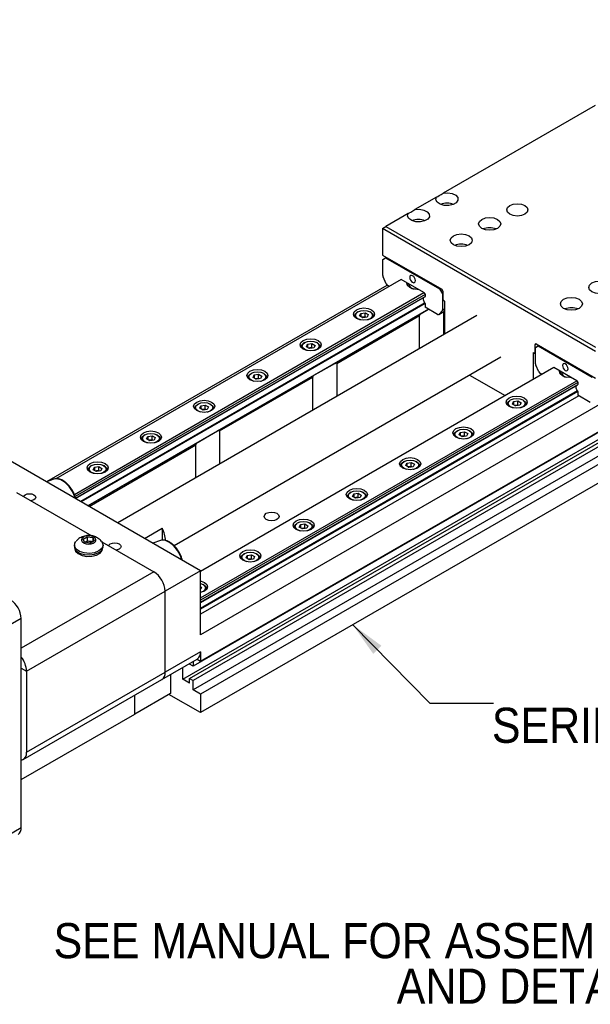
# Model space of a CAD drawing. Header units: millimetres. Extents: x 4 to 432, y 0 to 276.
# Tile 5 of 6: x 299 to 356, y 160 to 258. Entities that reach past the tile are written whole.
import ezdxf

# ---------------------------------------------------------------- set-up
doc = ezdxf.new("R2010")
doc.units = ezdxf.units.MM
doc.linetypes.add('SLD-Solid', pattern=[0])
doc.layers.add('TEXT', color=140, linetype='SLD-Solid', lineweight=25)
doc.styles.add('SLDTEXTSTYLE0', font='GOTHIC.TTF', dxfattribs={"width": 0.913})
doc.styles.get("Standard").update_dxf_attribs({"font": 'GOTHIC.TTF'})
doc.dimstyles.new('SLDDIMSTYLE6', dxfattribs={"dimtxt": 0.18, "dimasz": 3.5, "dimexe": 0, "dimexo": 0.0625, "dimgap": 0, "dimtad": 0, "dimtih": 1, "dimtoh": 1, "dimdec": 0, "dimrnd": 1e-09, "dimzin": 0, "dimdsep": 46, "dimtxsty": 'Standard', "dimsah": 1, "dimcen": 0.09, "dimadec": 0, "dimazin": 0, "dimtfac": 3.5, "dimtdec": 0, "dimtofl": 0, "dimtmove": 0, "dimatfit": 3, "dimfxl": 0, "dimfrac": 2, "dimtolj": 1, "dimtzin": 0, "dimarcsym": 0})

# ---------------------------------------------------------------- blocks, each defined once
blk = doc.blocks.new('SW_NOTE_0_4')
at = {"layer": 'TEXT', "color": 0, "char_height": 3.5, "attachment_point": 2, "style": 'SLDTEXTSTYLE0'}
for s, insert in [('LAHP-33', (20.096, 4.081)), ('SERIES ACTUATOR', (20.008, -0.445))]:
    blk.add_mtext(s, dxfattribs=dict(at, insert=insert))
blk = doc.blocks.new('SW_NOTE_0_5')
at = {"layer": 'TEXT', "color": 0, "char_height": 3.5, "attachment_point": 2, "style": 'SLDTEXTSTYLE0'}
for s, insert in [('SEE MANUAL FOR ASSEMBLY INSTRUCTIONS', (46.758, 4.471)), ('AND DETAILS', (47.319, -0.055))]:
    blk.add_mtext(s, dxfattribs=dict(at, insert=insert))

msp = doc.modelspace()

# ---------------------------------------------------------------- linework, layer by layer
for p, q in [((423.414, 257.595), (317.348, 196.364)), ((317.348, 193.711), (423.414, 254.941)), ((422.671, 254.451), (316.605, 193.221)), ((315.58, 191.924), (421.646, 253.155)), ((316.252, 191.996), (422.318, 253.226)), ((422.671, 253.022), (316.605, 191.792)), ((422.671, 252.104), (316.605, 190.873)), ((423.414, 251.675), (317.348, 190.444)), ((423.414, 249.838), (317.348, 188.607)), ((356.611, 249.035), (341.505, 240.314)), ((340.843, 239.932), (338.677, 238.681)), ((338.014, 238.299), (335.8, 237.02)), ((335.446, 236.816), (335.8, 237.02)), ((356.659, 224.57), (335.446, 236.816)), ((335.446, 236.816), (335.446, 234.163)), ((335.8, 237.02), (356.659, 224.978)), ((335.446, 234.163), (341.351, 230.754)), ((335.482, 233.734), (335.764, 233.897)), ((335.482, 232.123), (335.482, 233.734)), ((335.764, 233.897), (335.835, 233.938)), ((335.764, 233.897), (341.138, 230.795)), ((337.32, 231.734), (302.941, 211.887)), ((335.818, 231.301), (335.513, 231.99)), ((339.583, 230.427), (337.32, 231.734)), ((302.029, 211.605), (335.913, 231.166)), ((304.778, 210.335), (339.583, 230.427)), ((336.118, 231.039), (335.963, 231.129)), ((337.964, 231.144), (337.964, 231.089)), ((339.583, 230.427), (339.689, 230.244)), ((341.138, 230.795), (341.209, 230.836)), ((341.138, 230.795), (341.421, 230.305)), ((341.457, 230.57), (341.457, 229.672)), ((339.689, 230.244), (304.852, 210.133)), ((304.903, 209.954), (339.689, 230.035)), ((304.908, 209.932), (339.673, 230.001)), ((339.666, 229.415), (305.393, 209.63)), ((339.689, 230.244), (339.689, 230.035)), ((341.421, 230.305), (341.457, 230.325)), ((341.421, 230.305), (341.421, 228.694)), ((341.633, 229.57), (341.457, 229.672)), ((341.633, 229.57), (341.633, 226.278)), ((339.689, 229.351), (305.46, 209.591)), ((340.042, 228.774), (306.136, 209.2)), ((333.01, 228.511), (332.939, 228.47)), ((334.283, 228.47), (334.212, 228.511)), ((339.141, 228.253), (340.042, 228.774)), ((339.689, 229.351), (339.689, 228.978)), ((340.939, 228.256), (339.689, 228.978)), ((341.064, 228.244), (341.633, 228.572)), ((341.39, 228.597), (341.085, 228.26)), ((341.085, 228.26), (341.633, 228.577)), ((341.633, 228.737), (341.39, 228.597)), ((341.421, 228.694), (341.633, 228.817)), ((341.514, 228.503), (341.514, 226.209)), ((344.862, 228.142), (309.094, 207.493)), ((330.698, 223.379), (339.141, 228.253)), ((330.908, 223.378), (339.143, 228.132)), ((332.661, 228.082), (332.661, 228.028)), ((333.18, 228.097), (333.296, 228.346)), ((333.496, 227.915), (333.18, 228.097)), ((333.296, 228.346), (333.727, 228.412)), ((333.296, 228.346), (333.296, 228.03)), ((333.423, 227.957), (333.511, 227.971)), ((333.926, 227.982), (333.496, 227.915)), ((333.511, 227.971), (333.727, 228.004)), ((333.727, 228.412), (334.042, 228.23)), ((333.727, 228.004), (333.727, 228.412)), ((333.799, 227.962), (333.727, 228.004)), ((334.042, 228.23), (333.926, 227.982)), ((334.561, 228.028), (334.561, 228.082)), ((339.143, 224.84), (339.143, 228.132)), ((327.358, 225.02), (327.358, 224.966)), ((327.707, 225.449), (327.636, 225.408)), ((327.877, 225.035), (327.992, 225.284)), ((328.192, 224.853), (327.877, 225.035)), ((327.992, 225.284), (328.423, 225.351)), ((327.992, 225.284), (327.992, 224.969)), ((328.119, 224.896), (328.208, 224.909)), ((328.623, 224.92), (328.192, 224.853)), ((328.208, 224.909), (328.423, 224.943)), ((328.423, 225.351), (328.739, 225.169)), ((328.423, 224.943), (328.423, 225.351)), ((328.496, 224.9), (328.423, 224.943)), ((328.739, 225.169), (328.623, 224.92)), ((328.98, 225.408), (328.909, 225.449)), ((329.258, 224.966), (329.258, 225.02)), ((350.649, 225.264), (350.755, 225.325)), ((350.649, 224.366), (350.649, 225.264)), ((350.684, 224.958), (350.967, 225.121)), ((350.684, 223.347), (350.684, 224.958)), ((350.755, 225.325), (356.659, 221.916)), ((350.967, 225.121), (351.038, 225.162)), ((350.967, 225.121), (356.341, 222.018)), ((314.706, 205.234), (347.243, 224.018)), ((350.472, 224.468), (350.649, 224.366)), ((350.472, 221.773), (350.472, 224.468)), ((350.684, 224.386), (350.649, 224.366)), ((352.523, 222.957), (317.348, 202.651)), ((328.534, 222.13), (330.698, 223.379)), ((330.908, 223.378), (330.908, 220.086)), ((351.021, 222.525), (350.715, 223.213)), ((354.786, 221.651), (352.523, 222.957)), ((317.348, 200.038), (354.786, 221.651)), ((319.03, 216.644), (328.534, 222.13)), ((319.241, 216.643), (328.536, 222.009)), ((322.054, 221.959), (322.054, 221.905)), ((322.403, 222.388), (322.333, 222.347)), ((322.574, 221.974), (322.689, 222.223)), ((322.889, 221.792), (322.574, 221.974)), ((322.689, 222.223), (323.12, 222.289)), ((322.689, 222.223), (322.689, 221.907)), ((322.816, 221.834), (322.904, 221.848)), ((323.32, 221.859), (322.889, 221.792)), ((322.904, 221.848), (323.12, 221.881)), ((323.12, 222.289), (323.435, 222.107)), ((323.12, 221.881), (323.12, 222.289)), ((323.193, 221.839), (323.12, 221.881)), ((323.435, 222.107), (323.32, 221.859)), ((323.676, 222.347), (323.606, 222.388)), ((323.954, 221.905), (323.954, 221.959)), ((328.536, 218.717), (328.536, 222.009)), ((344.12, 222.215), (347.678, 220.161)), ((351.321, 222.263), (351.166, 222.352)), ((353.167, 222.367), (353.167, 222.313)), ((354.786, 221.651), (354.892, 221.467)), ((354.892, 221.467), (317.348, 199.793)), ((317.348, 199.585), (354.892, 221.259)), ((317.348, 199.56), (354.876, 221.225)), ((354.869, 220.639), (317.348, 198.978)), ((354.892, 221.467), (354.892, 221.259)), ((354.892, 220.575), (317.348, 198.901)), ((354.998, 220.14), (317.348, 198.405)), ((348.213, 219.734), (348.142, 219.693)), ((348.498, 219.569), (348.929, 219.636)), ((348.929, 219.636), (349.245, 219.454)), ((348.929, 219.228), (348.929, 219.636)), ((349.486, 219.693), (349.415, 219.734)), ((354.892, 220.575), (354.892, 220.202)), ((356.142, 219.48), (354.892, 220.202)), ((316.751, 218.897), (316.751, 218.843)), ((317.1, 219.326), (317.029, 219.285)), ((317.27, 218.912), (317.386, 219.161)), ((317.586, 218.73), (317.27, 218.912)), ((317.386, 219.161), (317.817, 219.228)), ((317.386, 219.161), (317.386, 218.846)), ((317.513, 218.772), (317.601, 218.786)), ((318.017, 218.797), (317.586, 218.73)), ((317.601, 218.786), (317.817, 218.819)), ((317.817, 219.228), (318.132, 219.046)), ((317.817, 218.819), (317.817, 219.228)), ((317.89, 218.777), (317.817, 218.819)), ((318.132, 219.046), (318.017, 218.797)), ((318.373, 219.285), (318.302, 219.326)), ((318.651, 218.843), (318.651, 218.897)), ((347.864, 219.306), (347.864, 219.252)), ((348.383, 219.321), (348.498, 219.569)), ((348.698, 219.139), (348.383, 219.321)), ((348.498, 219.569), (348.498, 219.254)), ((348.625, 219.181), (348.714, 219.194)), ((349.129, 219.205), (348.698, 219.139)), ((348.714, 219.194), (348.929, 219.228)), ((349.002, 219.186), (348.929, 219.228)), ((349.245, 219.454), (349.129, 219.205)), ((349.764, 219.252), (349.764, 219.306)), ((342.909, 216.673), (342.839, 216.632)), ((344.182, 216.632), (344.112, 216.673)), ((311.448, 215.836), (311.448, 215.782)), ((311.797, 216.264), (311.726, 216.224)), ((311.967, 215.851), (312.082, 216.1)), ((312.282, 215.669), (311.967, 215.851)), ((312.082, 216.1), (312.513, 216.166)), ((312.082, 216.1), (312.082, 215.784)), ((312.209, 215.711), (312.298, 215.725)), ((312.713, 215.735), (312.282, 215.669)), ((312.298, 215.725), (312.513, 215.758)), ((312.513, 216.166), (312.829, 215.984)), ((312.513, 215.758), (312.513, 216.166)), ((312.586, 215.716), (312.513, 215.758)), ((312.829, 215.984), (312.713, 215.735)), ((313.07, 216.224), (312.999, 216.264)), ((313.348, 215.782), (313.348, 215.836)), ((316.867, 215.395), (319.03, 216.644)), ((319.241, 216.643), (319.241, 213.351)), ((342.561, 216.244), (342.561, 216.19)), ((343.08, 216.259), (343.195, 216.508)), ((343.395, 216.077), (343.08, 216.259)), ((343.195, 216.508), (343.626, 216.574)), ((343.195, 216.508), (343.195, 216.192)), ((343.322, 216.119), (343.411, 216.133)), ((343.826, 216.144), (343.395, 216.077)), ((343.411, 216.133), (343.626, 216.166)), ((343.626, 216.574), (343.941, 216.392)), ((343.626, 216.166), (343.626, 216.574)), ((343.699, 216.124), (343.626, 216.166)), ((343.941, 216.392), (343.826, 216.144)), ((344.461, 216.19), (344.461, 216.244)), ((317.348, 202.728), (296.134, 214.974)), ((306.137, 209.2), (316.867, 215.395)), ((306.243, 209.139), (316.869, 215.273)), ((316.869, 211.982), (316.869, 215.273)), ((306.145, 212.774), (306.145, 212.72)), ((306.493, 213.203), (306.423, 213.162)), ((306.664, 212.789), (306.779, 213.038)), ((306.979, 212.607), (306.664, 212.789)), ((306.779, 213.038), (307.21, 213.105)), ((306.779, 213.038), (306.779, 212.723)), ((307.21, 213.105), (307.525, 212.923)), ((307.21, 212.696), (307.21, 213.105)), ((307.525, 212.923), (307.41, 212.674)), ((307.766, 213.162), (307.696, 213.203)), ((308.045, 212.72), (308.045, 212.774)), ((337.257, 213.183), (337.257, 213.129)), ((337.606, 213.611), (337.535, 213.57)), ((337.776, 213.198), (337.892, 213.446)), ((338.092, 213.016), (337.776, 213.198)), ((337.892, 213.446), (338.323, 213.513)), ((337.892, 213.446), (337.892, 213.131)), ((338.019, 213.058), (338.107, 213.071)), ((338.523, 213.082), (338.092, 213.016)), ((338.107, 213.071), (338.323, 213.105)), ((338.323, 213.513), (338.638, 213.331)), ((338.323, 213.105), (338.323, 213.513)), ((338.396, 213.063), (338.323, 213.105)), ((338.638, 213.331), (338.523, 213.082)), ((338.879, 213.57), (338.808, 213.611)), ((339.157, 213.129), (339.157, 213.183)), ((302.732, 211.855), (301.993, 211.592)), ((302.848, 211.885), (302.732, 211.855)), ((306.906, 212.649), (306.995, 212.663)), ((307.41, 212.674), (306.979, 212.607)), ((306.995, 212.663), (307.21, 212.696)), ((307.283, 212.654), (307.21, 212.696)), ((299.022, 210.522), (306.51, 206.199)), ((331.954, 210.121), (331.954, 210.067)), ((332.303, 210.55), (332.232, 210.509)), ((332.473, 210.136), (332.589, 210.385)), ((332.789, 209.954), (332.473, 210.136)), ((332.589, 210.385), (333.019, 210.451)), ((332.589, 210.385), (332.589, 210.069)), ((332.716, 209.996), (332.804, 210.01)), ((333.219, 210.021), (332.789, 209.954)), ((332.804, 210.01), (333.019, 210.043)), ((333.019, 210.451), (333.335, 210.269)), ((333.019, 210.043), (333.019, 210.451)), ((333.092, 210.001), (333.019, 210.043)), ((333.335, 210.269), (333.219, 210.021)), ((333.576, 210.509), (333.505, 210.55)), ((333.854, 210.067), (333.854, 210.121)), ((311.763, 205.952), (313.526, 206.97)), ((313.526, 206.97), (313.526, 205.762)), ((326.651, 207.059), (326.651, 207.005)), ((327, 207.488), (326.929, 207.447)), ((327.17, 207.075), (327.285, 207.323)), ((327.485, 206.892), (327.17, 207.075)), ((327.285, 207.323), (327.716, 207.39)), ((327.285, 207.323), (327.285, 207.008)), ((327.412, 206.935), (327.501, 206.948)), ((327.916, 206.959), (327.485, 206.892)), ((327.501, 206.948), (327.716, 206.982)), ((327.716, 207.39), (328.031, 207.208)), ((327.716, 206.982), (327.716, 207.39)), ((327.789, 206.939), (327.716, 206.982)), ((328.031, 207.208), (327.916, 206.959)), ((328.273, 207.447), (328.202, 207.488)), ((328.551, 207.005), (328.551, 207.059)), ((305.653, 205.887), (306.061, 206.122)), ((305.802, 205.565), (305.653, 205.887)), ((306.061, 206.122), (306.619, 206.036)), ((306.061, 206.122), (306.061, 205.698)), ((306.619, 206.036), (306.768, 205.714)), ((306.619, 206.036), (306.619, 205.628)), ((304.786, 205.282), (304.786, 205.127)), ((306.36, 205.478), (305.802, 205.565)), ((305.825, 205.561), (305.857, 205.58)), ((305.857, 205.58), (305.827, 205.561)), ((305.857, 205.58), (306.061, 205.698)), ((306.061, 205.698), (306.34, 205.655)), ((306.34, 205.655), (306.597, 205.615)), ((306.768, 205.714), (306.36, 205.478)), ((307.507, 205.623), (312.69, 202.632)), ((307.636, 205.127), (307.636, 205.282)), ((313.339, 205.731), (312.6, 205.469)), ((315.332, 204.329), (315.199, 204.595)), ((315.474, 203.81), (315.335, 204.213)), ((321.347, 203.998), (321.347, 203.944)), ((321.696, 204.427), (321.625, 204.386)), ((321.867, 204.013), (321.982, 204.262)), ((322.182, 203.831), (321.867, 204.013)), ((321.982, 204.262), (322.413, 204.328)), ((321.982, 204.262), (321.982, 203.946)), ((322.197, 203.887), (322.413, 203.92)), ((322.413, 204.328), (322.728, 204.146)), ((322.413, 203.92), (322.413, 204.328)), ((322.486, 203.878), (322.413, 203.92)), ((322.728, 204.146), (322.613, 203.898)), ((322.969, 204.386), (322.898, 204.427)), ((323.247, 203.944), (323.247, 203.998)), ((322.109, 203.873), (322.197, 203.887)), ((322.613, 203.898), (322.182, 203.831)), ((312.69, 202.632), (299.493, 195.013)), ((317.348, 202.728), (313.812, 200.687)), ((317.348, 196.364), (317.348, 202.728)), ((317.348, 201.129), (317.425, 201.085)), ((317.425, 201.085), (317.348, 200.918)), ((317.666, 201.324), (317.595, 201.365)), ((300.023, 192.727), (313.812, 200.687)), ((313.812, 192.619), (313.812, 200.687)), ((317.944, 200.882), (317.944, 200.936)), ((299.493, 197.979), (296.665, 196.346)), ((299.493, 177.157), (299.493, 197.979)), ((317.348, 194.66), (313.812, 192.619)), ((317.348, 194.66), (317.348, 193.711)), ((313.483, 191.892), (317.019, 193.933)), ((316.252, 193.425), (316.252, 193.49)), ((316.605, 193.221), (316.252, 193.425)), ((316.605, 193.694), (316.605, 193.221)), ((316.991, 193.917), (317.348, 193.711)), ((299.493, 193.033), (300.023, 192.727)), ((300.023, 192.727), (300.023, 184.659)), ((300.023, 184.659), (313.812, 192.619)), ((314.342, 192.388), (314.342, 190.505)), ((315.58, 191.924), (315.58, 193.102)), ((299.695, 183.932), (313.483, 191.892)), ((316.252, 191.536), (315.58, 191.924)), ((316.252, 191.536), (316.252, 191.996)), ((316.252, 191.996), (316.605, 191.792)), ((316.605, 190.873), (316.605, 191.792)), ((314.342, 190.505), (310.807, 188.464)), ((310.807, 188.464), (310.807, 190.347)), ((317.348, 188.607), (314.201, 190.424)), ((317.348, 190.444), (316.605, 190.873)), ((317.348, 190.444), (317.348, 188.607)), ((299.493, 181.933), (310.807, 188.464)), ((296.665, 175.524), (299.493, 177.157))]:
    msp.add_line(p, q)
at = {"flags": 128}
for points in [[(341.505, 240.314), (341.955, 240.35), (342.391, 240.278), (342.74, 240.111), (342.942, 239.876), (342.963, 239.614), (342.799, 239.37), (342.478, 239.185), (342.055, 239.09), (341.601, 239.102), (341.195, 239.219), (340.905, 239.42), (340.78, 239.672), (340.843, 239.932)], [(348.139, 238.225), (347.911, 238.421), (347.831, 238.653), (347.911, 238.885), (348.139, 239.082), (348.479, 239.213), (348.881, 239.259), (349.283, 239.213), (349.624, 239.082), (349.851, 238.885), (349.931, 238.653), (349.851, 238.421), (349.624, 238.225), (349.283, 238.093), (348.881, 238.047), (348.479, 238.093), (348.139, 238.225)], [(338.677, 238.681), (339.126, 238.717), (339.563, 238.645), (339.912, 238.478), (340.114, 238.243), (340.135, 237.981), (339.971, 237.737), (339.65, 237.552), (339.226, 237.457), (338.773, 237.469), (338.367, 237.586), (338.076, 237.787), (337.952, 238.039), (338.014, 238.299)], [(345.342, 236.818), (345.104, 237.024), (345.02, 237.267), (345.104, 237.51), (345.342, 237.716), (345.699, 237.854), (346.12, 237.902), (346.541, 237.854), (346.898, 237.716), (347.137, 237.51), (347.22, 237.267), (347.137, 237.024), (346.898, 236.818), (346.541, 236.681), (346.12, 236.632), (345.699, 236.681), (345.342, 236.818)], [(342.514, 235.185), (342.276, 235.391), (342.192, 235.634), (342.276, 235.877), (342.514, 236.084), (342.871, 236.221), (343.292, 236.27), (343.713, 236.221), (344.07, 236.084), (344.308, 235.877), (344.392, 235.634), (344.308, 235.391), (344.07, 235.185), (343.713, 235.048), (343.292, 234.999), (342.871, 235.048), (342.514, 235.185)], [(339.032, 230.745), (338.914, 230.742), (338.513, 230.788), (338.172, 230.919), (337.944, 231.116), (337.864, 231.348), (337.871, 231.416)], [(338.169, 231.938), (338.19, 231.8), (338.251, 231.659), (338.343, 231.535), (338.451, 231.448), (338.56, 231.41), (338.651, 231.428), (338.713, 231.499), (338.734, 231.611), (338.713, 231.749), (338.651, 231.89), (338.56, 232.014), (338.451, 232.101), (338.343, 232.139), (338.251, 232.121), (338.19, 232.05), (338.169, 231.938)], [(356.309, 230.487), (356.071, 230.693), (355.987, 230.936), (356.071, 231.179), (356.309, 231.385), (356.666, 231.523), (357.087, 231.571), (357.508, 231.523), (357.865, 231.385), (358.103, 231.179), (358.187, 230.936), (358.103, 230.693), (357.865, 230.487), (357.508, 230.35), (357.087, 230.301), (356.666, 230.35), (356.309, 230.487)], [(337.97, 231.082), (337.964, 231.144), (338.02, 231.329)], [(339.666, 229.415), (339.61, 229.504), (339.568, 229.598), (339.542, 229.693), (339.533, 229.783), (339.542, 229.863), (339.568, 229.928), (339.584, 229.949)], [(353.481, 228.854), (353.242, 229.061), (353.159, 229.304), (353.242, 229.547), (353.481, 229.753), (353.838, 229.89), (354.259, 229.939), (354.68, 229.89), (355.036, 229.753), (355.275, 229.547), (355.359, 229.304), (355.275, 229.061), (355.036, 228.854), (354.68, 228.717), (354.259, 228.668), (353.838, 228.717), (353.481, 228.854)], [(332.869, 228.715), (333.209, 228.846), (333.611, 228.892), (334.013, 228.846), (334.354, 228.715), (334.581, 228.518), (334.661, 228.286), (334.581, 228.054), (334.354, 227.858), (334.013, 227.726), (333.611, 227.68), (333.209, 227.726), (332.869, 227.858), (332.641, 228.054), (332.561, 228.286), (332.641, 228.518), (332.869, 228.715)], [(332.667, 228.021), (332.661, 228.082), (332.733, 228.292), (332.939, 228.47)], [(333.296, 227.708), (333.286, 227.71), (333.01, 227.817), (332.826, 227.976), (332.761, 228.164), (332.826, 228.351), (333.01, 228.511), (333.286, 228.617), (333.611, 228.654), (333.936, 228.617), (334.212, 228.511), (334.212, 228.511)], [(334.212, 228.511), (334.396, 228.351), (334.461, 228.164), (334.396, 227.976), (334.212, 227.817), (333.936, 227.71), (333.926, 227.708)], [(334.283, 228.47), (334.489, 228.292), (334.561, 228.082), (334.555, 228.021)], [(333.511, 227.971), (333.463, 227.961), (333.431, 227.953)], [(327.565, 225.653), (327.906, 225.785), (328.308, 225.831), (328.71, 225.785), (329.05, 225.653), (329.278, 225.457), (329.358, 225.225), (329.278, 224.993), (329.05, 224.796), (328.71, 224.665), (328.308, 224.618), (327.906, 224.665), (327.565, 224.796), (327.338, 224.993), (327.258, 225.225), (327.338, 225.457), (327.565, 225.653)], [(327.993, 224.646), (327.982, 224.649), (327.707, 224.755), (327.522, 224.914), (327.458, 225.102), (327.522, 225.29), (327.707, 225.449), (327.982, 225.555), (328.308, 225.593), (328.633, 225.555), (328.909, 225.449), (328.909, 225.449)], [(327.364, 224.959), (327.358, 225.02), (327.43, 225.23), (327.636, 225.408)], [(328.208, 224.909), (328.16, 224.9), (328.127, 224.891)], [(328.909, 225.449), (329.093, 225.29), (329.158, 225.102), (329.093, 224.914), (328.909, 224.755), (328.633, 224.649), (328.623, 224.646)], [(328.98, 225.408), (329.185, 225.23), (329.258, 225.02), (329.252, 224.959)], [(322.262, 222.592), (322.603, 222.723), (323.004, 222.769), (323.406, 222.723), (323.747, 222.592), (323.975, 222.395), (324.054, 222.163), (323.975, 221.931), (323.747, 221.734), (323.406, 221.603), (323.004, 221.557), (322.603, 221.603), (322.262, 221.734), (322.034, 221.931), (321.954, 222.163), (322.034, 222.395), (322.262, 222.592)], [(354.242, 221.969), (354.117, 221.965), (353.715, 222.011), (353.375, 222.143), (353.147, 222.339), (353.067, 222.571), (353.074, 222.639)], [(353.173, 222.306), (353.167, 222.367), (353.223, 222.553)], [(353.371, 223.161), (353.393, 223.024), (353.454, 222.883), (353.546, 222.759), (353.654, 222.671), (353.762, 222.634), (353.854, 222.652), (353.916, 222.722), (353.937, 222.835), (353.916, 222.972), (353.854, 223.114), (353.762, 223.237), (353.654, 223.325), (353.546, 223.362), (353.454, 223.345), (353.393, 223.274), (353.371, 223.161)], [(322.06, 221.898), (322.054, 221.959), (322.127, 222.169), (322.333, 222.347)], [(322.689, 221.585), (322.679, 221.587), (322.403, 221.694), (322.219, 221.853), (322.154, 222.041), (322.219, 222.228), (322.403, 222.388), (322.679, 222.494), (323.004, 222.531), (323.33, 222.494), (323.606, 222.388), (323.606, 222.388)], [(322.904, 221.848), (322.857, 221.838), (322.824, 221.829)], [(323.606, 222.388), (323.79, 222.228), (323.854, 222.041), (323.79, 221.853), (323.606, 221.694), (323.33, 221.587), (323.32, 221.585)], [(323.676, 222.347), (323.882, 222.169), (323.954, 221.959), (323.949, 221.898)], [(354.869, 220.639), (354.813, 220.727), (354.771, 220.822), (354.744, 220.917), (354.735, 221.007), (354.744, 221.087), (354.771, 221.152), (354.786, 221.173)], [(316.959, 219.53), (317.299, 219.662), (317.701, 219.708), (318.103, 219.662), (318.444, 219.53), (318.671, 219.334), (318.751, 219.102), (318.671, 218.87), (318.444, 218.673), (318.103, 218.542), (317.701, 218.495), (317.299, 218.542), (316.959, 218.673), (316.731, 218.87), (316.651, 219.102), (316.731, 219.334), (316.959, 219.53)], [(348.071, 219.938), (348.412, 220.07), (348.814, 220.116), (349.216, 220.07), (349.556, 219.938), (349.784, 219.742), (349.864, 219.51), (349.784, 219.278), (349.556, 219.081), (349.216, 218.95), (348.814, 218.904), (348.412, 218.95), (348.071, 219.081), (347.844, 219.278), (347.764, 219.51), (347.844, 219.742), (348.071, 219.938)], [(347.87, 219.244), (347.864, 219.306), (347.936, 219.515), (348.142, 219.693)], [(348.499, 218.932), (348.489, 218.934), (348.213, 219.04), (348.029, 219.199), (347.964, 219.387), (348.029, 219.575), (348.213, 219.734), (348.489, 219.841), (348.814, 219.878), (349.139, 219.841), (349.415, 219.734), (349.415, 219.734)], [(349.415, 219.734), (349.599, 219.575), (349.664, 219.387), (349.599, 219.199), (349.415, 219.04), (349.139, 218.934), (349.129, 218.932)], [(349.486, 219.693), (349.692, 219.515), (349.764, 219.306), (349.758, 219.244)], [(316.757, 218.836), (316.751, 218.897), (316.823, 219.107), (317.029, 219.285)], [(317.386, 218.523), (317.376, 218.526), (317.1, 218.632), (316.916, 218.791), (316.851, 218.979), (316.916, 219.167), (317.1, 219.326), (317.376, 219.432), (317.701, 219.47), (318.026, 219.432), (318.302, 219.326), (318.302, 219.326)], [(317.601, 218.786), (317.553, 218.777), (317.521, 218.768)], [(318.302, 219.326), (318.486, 219.167), (318.551, 218.979), (318.486, 218.791), (318.302, 218.632), (318.026, 218.526), (318.016, 218.523)], [(318.373, 219.285), (318.579, 219.107), (318.651, 218.897), (318.645, 218.836)], [(348.714, 219.194), (348.666, 219.185), (348.633, 219.176)], [(342.768, 216.877), (343.109, 217.008), (343.511, 217.054), (343.912, 217.008), (344.253, 216.877), (344.481, 216.68), (344.561, 216.448), (344.481, 216.216), (344.253, 216.02), (343.912, 215.888), (343.511, 215.842), (343.109, 215.888), (342.768, 216.02), (342.54, 216.216), (342.461, 216.448), (342.54, 216.68), (342.768, 216.877)], [(343.195, 215.87), (343.185, 215.872), (342.91, 215.979), (342.725, 216.138), (342.661, 216.326), (342.725, 216.514), (342.91, 216.673), (343.185, 216.779), (343.511, 216.816), (343.836, 216.779), (344.112, 216.673)], [(344.112, 216.673), (344.296, 216.514), (344.361, 216.326), (344.296, 216.138), (344.112, 215.979), (343.836, 215.872), (343.826, 215.87)], [(311.655, 216.469), (311.996, 216.6), (312.398, 216.646), (312.8, 216.6), (313.14, 216.469), (313.368, 216.272), (313.448, 216.04), (313.368, 215.808), (313.14, 215.611), (312.8, 215.48), (312.398, 215.434), (311.996, 215.48), (311.655, 215.611), (311.428, 215.808), (311.348, 216.04), (311.428, 216.272), (311.655, 216.469)], [(311.454, 215.775), (311.448, 215.836), (311.52, 216.046), (311.726, 216.224)], [(312.083, 215.462), (312.073, 215.464), (311.797, 215.571), (311.613, 215.73), (311.548, 215.918), (311.613, 216.105), (311.797, 216.265), (312.073, 216.371), (312.398, 216.408), (312.723, 216.371), (312.999, 216.265)], [(312.298, 215.725), (312.25, 215.715), (312.217, 215.706)], [(312.999, 216.265), (313.183, 216.105), (313.248, 215.918), (313.183, 215.73), (312.999, 215.571), (312.723, 215.464), (312.713, 215.462)], [(313.07, 216.224), (313.276, 216.046), (313.348, 215.836), (313.342, 215.775)], [(342.566, 216.183), (342.561, 216.244), (342.633, 216.454), (342.839, 216.632)], [(343.411, 216.133), (343.363, 216.123), (343.33, 216.115)], [(344.182, 216.632), (344.388, 216.454), (344.461, 216.244), (344.455, 216.183)], [(337.465, 213.815), (337.805, 213.947), (338.207, 213.993), (338.609, 213.947), (338.95, 213.815), (339.177, 213.619), (339.257, 213.387), (339.177, 213.155), (338.95, 212.958), (338.609, 212.827), (338.207, 212.781), (337.805, 212.827), (337.465, 212.958), (337.237, 213.155), (337.157, 213.387), (337.237, 213.619), (337.465, 213.815)], [(337.892, 212.808), (337.882, 212.811), (337.606, 212.917), (337.422, 213.076), (337.357, 213.264), (337.422, 213.452), (337.606, 213.611), (337.882, 213.718), (338.207, 213.755), (338.533, 213.718), (338.808, 213.611), (338.808, 213.611)], [(306.352, 213.407), (306.693, 213.538), (307.095, 213.585), (307.496, 213.538), (307.837, 213.407), (308.065, 213.21), (308.145, 212.978), (308.065, 212.747), (307.837, 212.55), (307.496, 212.418), (307.095, 212.372), (306.693, 212.418), (306.352, 212.55), (306.124, 212.747), (306.045, 212.978), (306.124, 213.21), (306.352, 213.407)], [(306.15, 212.713), (306.145, 212.774), (306.217, 212.984), (306.423, 213.162)], [(306.779, 212.4), (306.769, 212.403), (306.494, 212.509), (306.309, 212.668), (306.245, 212.856), (306.309, 213.044), (306.494, 213.203), (306.769, 213.309), (307.095, 213.347), (307.42, 213.309), (307.696, 213.203), (307.696, 213.203)], [(307.696, 213.203), (307.88, 213.044), (307.945, 212.856), (307.88, 212.668), (307.696, 212.509), (307.42, 212.403), (307.41, 212.4)], [(307.766, 213.162), (307.972, 212.984), (308.045, 212.774), (308.039, 212.713)], [(337.263, 213.121), (337.257, 213.183), (337.33, 213.392), (337.536, 213.57)], [(338.107, 213.071), (338.059, 213.062), (338.027, 213.053)], [(338.808, 213.611), (338.993, 213.452), (339.057, 213.264), (338.993, 213.076), (338.808, 212.917), (338.533, 212.811), (338.522, 212.808)], [(338.879, 213.57), (339.085, 213.392), (339.157, 213.183), (339.151, 213.121)], [(304.587, 210.628), (304.252, 211.126), (303.852, 211.526), (303.427, 211.791), (303.017, 211.894), (302.848, 211.885)], [(306.995, 212.663), (306.947, 212.654), (306.914, 212.645)], [(332.161, 210.754), (332.502, 210.885), (332.904, 210.931), (333.306, 210.885), (333.646, 210.754), (333.874, 210.557), (333.954, 210.325), (333.874, 210.093), (333.646, 209.897), (333.306, 209.765), (332.904, 209.719), (332.502, 209.765), (332.161, 209.897), (331.934, 210.093), (331.854, 210.325), (331.934, 210.557), (332.161, 210.754)], [(299.708, 210.126), (299.738, 210.178), (299.873, 210.295)], [(299.873, 210.295), (300.076, 210.374), (300.315, 210.401), (300.554, 210.374), (300.757, 210.295), (300.893, 210.178), (300.94, 210.04), (300.893, 209.902), (300.757, 209.785), (300.554, 209.707), (300.463, 209.69)], [(304.867, 209.933), (304.823, 210.082), (304.587, 210.628)], [(331.96, 210.06), (331.954, 210.121), (332.026, 210.331), (332.232, 210.509)], [(332.589, 209.747), (332.579, 209.749), (332.303, 209.856), (332.119, 210.015), (332.054, 210.203), (332.119, 210.39), (332.303, 210.55), (332.579, 210.656), (332.904, 210.693), (333.229, 210.656), (333.505, 210.55), (333.505, 210.55)], [(332.804, 210.01), (332.756, 210), (332.723, 209.992)], [(333.505, 210.55), (333.689, 210.39), (333.754, 210.203), (333.689, 210.015), (333.505, 209.856), (333.229, 209.749), (333.219, 209.747)], [(333.576, 210.509), (333.782, 210.331), (333.854, 210.121), (333.848, 210.06)], [(323.888, 207.834), (323.726, 207.975), (323.669, 208.14), (323.726, 208.306), (323.888, 208.446), (324.132, 208.54), (324.419, 208.573), (324.706, 208.54), (324.949, 208.446), (325.112, 208.306), (325.169, 208.14), (325.112, 207.975), (324.949, 207.834), (324.706, 207.74), (324.419, 207.707), (324.132, 207.74), (323.888, 207.834)], [(326.858, 207.692), (327.199, 207.824), (327.601, 207.87), (328.002, 207.824), (328.343, 207.692), (328.571, 207.496), (328.651, 207.264), (328.571, 207.032), (328.343, 206.835), (328.002, 206.704), (327.601, 206.657), (327.199, 206.704), (326.858, 206.835), (326.631, 207.032), (326.551, 207.264), (326.631, 207.496), (326.858, 207.692)], [(326.657, 206.998), (326.651, 207.059), (326.723, 207.269), (326.929, 207.447)], [(327.286, 206.685), (327.275, 206.688), (327, 206.794), (326.815, 206.953), (326.751, 207.141), (326.815, 207.329), (327, 207.488), (327.275, 207.594), (327.601, 207.632), (327.926, 207.594), (328.202, 207.488)], [(327.501, 206.948), (327.453, 206.939), (327.42, 206.93)], [(328.202, 207.488), (328.386, 207.329), (328.451, 207.141), (328.386, 206.953), (328.202, 206.794), (327.926, 206.688), (327.916, 206.685)], [(328.273, 207.447), (328.478, 207.269), (328.551, 207.059), (328.545, 206.998)], [(304.786, 205.127), (304.799, 205.013), (304.966, 204.726), (305.3, 204.494), (305.758, 204.347), (306.276, 204.305), (306.786, 204.374), (307.218, 204.545)], [(307.218, 204.7), (306.786, 204.529), (306.276, 204.46), (305.758, 204.502), (305.3, 204.649), (304.966, 204.882), (304.799, 205.168), (304.824, 205.47), (304.933, 205.646)], [(304.837, 204.908), (304.907, 204.691), (305.153, 204.436), (305.542, 204.25), (306.021, 204.157), (306.525, 204.17), (306.988, 204.288), (307.345, 204.494), (307.549, 204.761), (307.584, 204.908)], [(307.486, 205.649), (307.562, 205.543), (307.634, 205.244), (307.514, 204.95), (307.218, 204.7)], [(308.193, 205.227), (308.223, 205.28), (308.359, 205.397)], [(308.359, 205.397), (308.561, 205.475), (308.8, 205.503), (309.04, 205.475), (309.242, 205.397), (309.378, 205.28), (309.425, 205.142), (309.378, 205.004), (309.242, 204.887), (309.04, 204.808), (308.948, 204.791)], [(315.335, 204.213), (315.049, 204.743), (314.68, 205.202), (314.264, 205.544), (313.84, 205.737), (313.451, 205.761), (313.339, 205.731)], [(321.555, 204.631), (321.896, 204.762), (322.297, 204.808), (322.699, 204.762), (323.04, 204.631), (323.267, 204.434), (323.347, 204.202), (323.267, 203.97), (323.04, 203.773), (322.699, 203.642), (322.297, 203.596), (321.896, 203.642), (321.555, 203.773), (321.327, 203.97), (321.247, 204.202), (321.327, 204.434), (321.555, 204.631)], [(321.353, 203.937), (321.347, 203.998), (321.42, 204.208), (321.626, 204.386)], [(321.982, 203.624), (321.972, 203.626), (321.696, 203.733), (321.512, 203.892), (321.447, 204.08), (321.512, 204.267), (321.696, 204.427), (321.972, 204.533), (322.297, 204.57), (322.623, 204.533), (322.898, 204.427), (322.898, 204.427)], [(322.898, 204.427), (323.083, 204.267), (323.147, 204.08), (323.083, 203.892), (322.898, 203.733), (322.623, 203.626), (322.612, 203.624)], [(322.969, 204.386), (323.175, 204.208), (323.247, 203.998), (323.241, 203.937)], [(322.197, 203.887), (322.15, 203.877), (322.117, 203.868)], [(317.348, 201.711), (317.396, 201.701), (317.737, 201.569), (317.964, 201.373), (318.044, 201.141), (317.964, 200.909), (317.737, 200.712), (317.396, 200.581), (317.348, 200.57)], [(317.348, 201.464), (317.595, 201.365), (317.779, 201.206), (317.844, 201.018), (317.779, 200.83), (317.595, 200.671), (317.348, 200.572)], [(317.666, 201.324), (317.872, 201.146), (317.944, 200.936), (317.938, 200.875)]]:
    msp.add_lwpolyline(points, dxfattribs=at)
for centre, radius, start, end in [((341.878, 237.582), 1.751, 68.04434, 111.95579), ((339.049, 235.95), 1.751, 68.04457, 111.95557), ((346.12, 235.133), 1.751, 68.04464, 111.95536), ((343.292, 233.5), 1.751, 68.04487, 111.95513), ((335.819, 232.131), 0.337, 181.36659, 204.84454), ((336.167, 231.448), 0.378, 202.79671, 237.5368), ((338.611, 231.307), 0.537, 180.87539, 268.74094), ((341.226, 230.56), 0.231, 2.60495, 57.39485), ((339.575, 229.346), 0.113, 2.46186, 37.25744), ((339.653, 230.031), 0.0363, 304.39796, 6.91367), ((341.278, 228.686), 0.144, 321.4747, 3.19983), ((354.259, 227.169), 1.751, 68.04487, 111.95513), ((333.611, 227.334), 0.644, 75.4404, 98.91), ((339.89, 228.204), 0.751, 176.24931, 185.51877), ((341.01, 228.345), 0.113, 231.75764, 311.69721), ((328.308, 224.273), 0.644, 75.4404, 98.91), ((350.714, 225.274), 0.0655, 50.79585, 189.21306), ((330.783, 219.484), 3.897, 88.15934, 91.25139), ((351.021, 223.355), 0.337, 181.36643, 204.8447), ((323.004, 221.211), 0.644, 75.4376, 98.91279), ((329.283, 222.081), 0.751, 176.24742, 185.52316), ((351.369, 222.671), 0.378, 202.79733, 237.53671), ((353.814, 222.53), 0.537, 180.87192, 268.74417), ((354.778, 220.57), 0.114, 2.46625, 37.25636), ((354.856, 221.255), 0.0363, 304.42366, 6.88797), ((317.701, 218.15), 0.644, 75.43344, 98.91624), ((348.814, 218.558), 0.644, 75.44121, 98.90979), ((312.398, 215.088), 0.644, 75.43344, 98.91624), ((319.115, 212.749), 3.895, 88.15843, 91.25146), ((343.51, 215.496), 0.644, 75.44121, 98.90979), ((317.616, 215.346), 0.751, 176.24519, 185.52037), ((338.207, 212.435), 0.644, 75.43842, 98.91258), ((307.094, 212.027), 0.644, 75.43344, 98.91624), ((332.904, 209.373), 0.644, 75.43426, 98.91603), ((310.505, 205.442), 3.385, 4.81433, 26.82659), ((327.601, 206.312), 0.644, 75.43426, 98.91603), ((306.21, 204.898), 0.767, 80.22786, 117.35817), ((306.247, 205), 0.661, 62.77754, 81.94101), ((306.966, 205.166), 0.67, 292.06947, 356.61032), ((322.297, 203.25), 0.644, 75.43426, 98.91603), ((311.375, 200.576), 2.44, 2.60545, 57.39459), ((297.19, 197.874), 2.305, 2.60543, 57.39457), ((297.591, 192.614), 2.435, 2.65761, 38.6382), ((316.559, 194.579), 0.793, 305.43774, 5.87417), ((313.04, 192.53), 0.777, 304.76314, 6.54877), ((299.332, 184.546), 0.701, 283.31885, 9.27076), ((298.757, 177.076), 0.741, 305.08346, 6.22895)]:
    msp.add_arc(centre, radius, start, end)
for centre in [(341.878, 240.529), (339.049, 238.896)]:
    msp.add_ellipse(centre, major_axis=(1.1, 0.635), ratio=0.00007, start_param=3.487174, end_param=4.366727)
for points, knots in [([(303.435, 211.807), (303.407, 211.82), (303.283, 211.877), (303.088, 211.912), (302.934, 211.889), (302.869, 211.88)], [0, 0, 0, 0, 0.1461413, 0.6365707, 1, 1, 1, 1]), ([(304.592, 210.718), (304.492, 210.874), (304.352, 211.092), (304.105, 211.362), (303.889, 211.555), (303.652, 211.72), (303.499, 211.781), (303.435, 211.807)], [0, 0, 0, 0, 0.315242, 0.440988, 0.645429, 0.850801, 1, 1, 1, 1]), ([(304.908, 209.932), (304.898, 209.979), (304.863, 210.129), (304.762, 210.397), (304.651, 210.608), (304.592, 210.718)], [0, 0, 0, 0, 0.178663, 0.570489, 1, 1, 1, 1]), ([(307.465, 205.644), (307.425, 205.699), (307.34, 205.816), (307.115, 205.98), (306.804, 206.149), (306.378, 206.249), (305.905, 206.235), (305.44, 206.071), (305.101, 205.859), (304.975, 205.678), (304.947, 205.636)], [0, 0, 0, 0, 0.069641, 0.149995, 0.286641, 0.436393, 0.599579, 0.770901, 0.948118, 1, 1, 1, 1]), ([(306.714, 206.091), (306.766, 206.055), (306.868, 205.983), (306.932, 205.846), (306.918, 205.706), (306.824, 205.576), (306.661, 205.472), (306.447, 205.404), (306.207, 205.381), (305.967, 205.405), (305.802, 205.459), (305.665, 205.53), (305.556, 205.619), (305.489, 205.754), (305.503, 205.895), (305.597, 206.024), (305.76, 206.129), (305.974, 206.197), (306.215, 206.22), (306.454, 206.195), (306.62, 206.142), (306.696, 206.101), (306.714, 206.091)], [0, 0, 0, 0, 0.0536861, 0.1073721, 0.161058, 0.2147448, 0.2684303, 0.3221164, 0.3758038, 0.4294897, 0.4831752, 0.4999992, 0.5536861, 0.6073721, 0.661058, 0.7147448, 0.7684303, 0.8221164, 0.8758038, 0.9294897, 0.9831752, 1, 1, 1, 1]), ([(315.199, 204.595), (315.099, 204.751), (314.958, 204.969), (314.712, 205.238), (314.495, 205.434), (314.23, 205.612), (313.953, 205.733), (313.669, 205.794), (313.492, 205.764), (313.403, 205.749)], [0, 0, 0, 0, 0.208232, 0.291294, 0.426337, 0.561996, 0.704366, 0.851401, 1, 1, 1, 1]), ([(315.372, 204.247), (315.37, 204.252), (315.36, 204.28), (315.345, 204.307), (315.332, 204.329)], [0, 0, 0, 0, 0.182061, 1, 1, 1, 1]), ([(315.522, 203.782), (315.509, 203.838), (315.474, 203.992), (315.412, 204.148), (315.372, 204.247)], [0, 0, 0, 0, 0.362625, 1, 1, 1, 1])]:
    msp.add_open_spline(points, degree=3, knots=knots)

# ---------------------------------------------------------------- block references
at = {"layer": 'TEXT'}
for name, p in [('SW_NOTE_0_4', (346.516, 189.539)), ('SW_NOTE_0_5', (303.56, 163.178))]:
    msp.add_blockref(name, p, dxfattribs=at)

# ---------------------------------------------------------------- leaders
msp.add_leader([(332.493, 197.35), (340.166, 189.539), (346.516, 189.539)], dimstyle='SLDDIMSTYLE6', dxfattribs=at)

doc.saveas('drawing.dxf')
